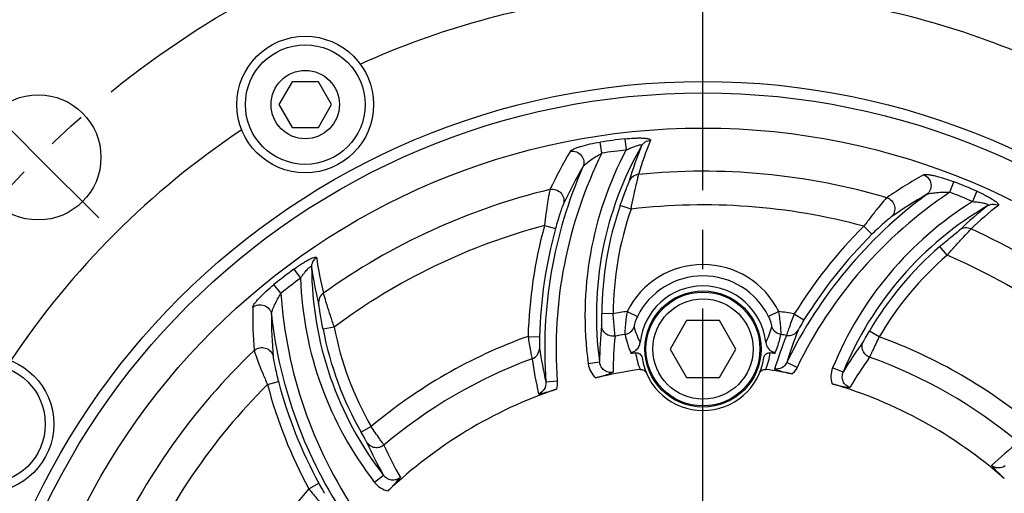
# Model space of a CAD drawing. Header units: millimetres. Extents: x 0 to 420, y 0 to 297.
# Tile 46 of 49: x 307 to 351, y 208 to 229. Entities that reach past the tile are written whole.
import ezdxf
from ezdxf.enums import TextEntityAlignment as Align

# ---------------------------------------------------------------- set-up
doc = ezdxf.new("R2010")
doc.units = ezdxf.units.MM
doc.header["$LTSCALE"] = 23.1
doc.linetypes.add('CENTER', pattern=[0.6, 0.375, -0.075, 0.075, -0.075])
doc.layers.get('0').update_dxf_attribs({"linetype": 'CONTINUOUS'})
for name, color, linetype in [('AXIS', 7, 'CONTINUOUS'), ('COMPONENTS', 7, 'CONTINUOUS'), ('DIMENSION', 7, 'CONTINUOUS')]:
    doc.layers.add(name, color=color, linetype=linetype)
doc.styles.get("Standard").update_dxf_attribs({"font": 'arial.ttf'})
doc.styles.add('TEXTSTYLE_4', font='gdt')
doc.dimstyles.new('DIMSTYLE_7', dxfattribs={"dimtxt": 3, "dimasz": 3, "dimexe": 0.18, "dimexo": 0.0625, "dimgap": 0.09, "dimtad": 1, "dimtih": 1, "dimtoh": 1, "dimlfac": 2, "dimdsep": 46, "dimtxsty": 'STANDARD', "dimblk": '_FILLED', "dimblk1": '_FILLED', "dimblk2": '_FILLED', "dimcen": 0.09, "dimadec": 0, "dimazin": 0, "dimtol": 1, "dimtp": 0.2, "dimtm": 0.2, "dimtfac": 1, "dimtofl": 0, "dimtmove": 0, "dimatfit": 3, "dimldrblk": '_FILLED', "dimfxl": 1, "dimtolj": 1, "dimarcsym": 0})

# ---------------------------------------------------------------- blocks, each defined once
blk = doc.blocks.new('_FILLED')
at = {"color": 0, "linetype": 'BYBLOCK'}
blk.add_solid([(0, 0), (-1, 0.2), (-1, -0.2)], dxfattribs=at)
blk = doc.blocks.new('*D16')
at = {"layer": 'DIMENSION', "color": 2, "linetype": 'CONTINUOUS'}
for p, q in [((296.826, 222.016), (271.29, 222.016)), ((303.489, 217.399), (296.826, 222.016)), ((296.826, 222.016), (296.826, 222.016))]:
    blk.add_line(p, q, dxfattribs=at)
at = {"layer": 'DIMENSION', "color": 2, "linetype": 'CONTINUOUS', "xscale": 3, "yscale": 3, "zscale": 3, "rotation": 325.2822590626}
blk.add_blockref('_FILLED', (303.489, 217.399), dxfattribs=at)
at = {"layer": 'DIMENSION', "color": 2, "linetype": 'CONTINUOUS', "style": 'TEXTSTYLE_4'}
for s, p in [('`', (288.783, 222.766)), ('n', (278.29, 222.766))]:
    blk.add_text(s, height=3, dxfattribs=at).set_placement(p, align=Align.RIGHT)
at = {"layer": 'DIMENSION', "color": 2, "linetype": 'CONTINUOUS'}
for s, p in [('165', (285.283, 222.766)), ('0.2', (294.604, 222.766))]:
    blk.add_text(s, height=3, dxfattribs=at).set_placement(p, align=Align.RIGHT)

msp = doc.modelspace()

# ---------------------------------------------------------------- linework, layer by layer
at = {"layer": 'AXIS', "color": 2, "linetype": 'CENTER'}
for p, q in [((337.39513, 193.90615), (337.39513, 237.32177)), ((308.22697, 223.0743), (305.57532, 225.72595)), ((308.22697, 223.0743), (310.87862, 220.42265))]:
    msp.add_line(p, q, dxfattribs=at)
msp.add_circle((337.39513, 193.90615), 41.25, dxfattribs=at)
at = {"layer": 'COMPONENTS', "color": 7, "linetype": 'CONTINUOUS'}
for p, q in [((319.36463, 226.39246), (318.78728, 225.39246)), ((320.51933, 226.39246), (319.36463, 226.39246)), ((321.09668, 225.39246), (320.51933, 226.39246)), ((318.78728, 225.39246), (319.36463, 224.39246)), ((320.51933, 224.39246), (321.09668, 225.39246)), ((319.36463, 224.39246), (320.51933, 224.39246)), ((336.67344, 215.90615), (335.95175, 214.65615)), ((338.11681, 215.90615), (336.67344, 215.90615)), ((338.8385, 214.65615), (338.11681, 215.90615)), ((335.95175, 214.65615), (336.67344, 213.40615)), ((338.11681, 213.40615), (338.8385, 214.65615)), ((336.67344, 213.40615), (338.11681, 213.40615))]:
    msp.add_line(p, q, dxfattribs=at)
at = {"layer": 'COMPONENTS', "color": 9, "linetype": 'CONTINUOUS'}
for p, q in [((333.97036, 223.88729), (334.02624, 223.39807)), ((332.95814, 223.25639), (332.88454, 223.74325)), ((348.2277, 221.54269), (348.40739, 222.00113)), ((349.41976, 221.58297), (349.22355, 221.13135)), ((334.2392, 220.80298), (333.76698, 220.9668)), ((330.44036, 220.07924), (330.92265, 219.948)), ((344.45867, 220.05009), (344.81072, 219.69529)), ((348.11043, 218.77745), (347.78339, 219.15543)), ((319.43862, 218.1582), (319.73162, 217.76246)), ((318.87746, 217.10571), (318.57029, 217.49054)), ((333.45222, 216.20672), (332.9524, 216.20933)), ((334.07148, 216.30738), (334.51756, 216.08576)), ((340.71877, 216.30738), (340.27269, 216.08576)), ((341.40187, 216.19533), (341.82757, 215.93339)), ((321.2136, 215.62152), (320.72274, 215.52729)), ((329.72048, 215.21252), (330.22011, 215.19852)), ((345.13076, 215.19046), (344.6992, 215.44263)), ((340.56575, 214.50107), (340.59754, 214.57762)), ((332.85797, 214.07307), (332.36282, 214.00439)), ((341.5219, 213.85091), (341.07343, 214.06886)), ((343.54929, 213.63979), (343.08614, 213.82789)), ((318.28558, 213.09533), (318.76888, 213.22281)), ((330.99664, 213.24221), (330.49928, 213.20672)), ((322.83019, 211.24756), (322.39602, 210.99991)), ((320.0955, 208.52069), (320.5352, 208.75837)), ((323.38237, 209.10263), (322.9879, 208.79558))]:
    msp.add_line(p, q, dxfattribs=at)
at = {"layer": 'COMPONENTS', "color": 7, "linetype": 'CONTINUOUS'}
for centre, radius in [((319.94198, 225.39246), 3), ((319.94198, 225.39246), 2.625), ((319.94198, 225.39246), 1.5), ((337.39513, 193.90615), 32.5), ((337.39513, 193.90615), 32), ((308.22697, 223.0743), 2.75), ((337.39513, 193.90615), 30.45592), ((337.39513, 214.65615), 2.55), ((337.39513, 214.65615), 2.5), ((337.39513, 214.65615), 2.2), ((305.90882, 211.3593), 3), ((305.90882, 211.3593), 2.625)]:
    msp.add_circle(centre, radius, dxfattribs=at)
for centre, radius, start, end in [((337.39513, 193.90615), 36.5, 96.709797, 114.323192), ((337.39513, 193.90615), 36.5, 65.676808, 83.290203), ((337.39513, 193.90615), 36.5, 123.676808, 146.323192), ((337.39513, 214.65615), 2.77187, 5.937501, 174.062644), ((337.39513, 215.23196), 3.25, 192.985974, 193.765672), ((337.39513, 193.90615), 20.79347, 98.173332, 98.731814), ((337.39513, 193.90615), 20.79347, 81.268185, 81.826669), ((340.6379, 214.96404), 0.46875, 247.829277, 254.211098), ((340.62856, 214.93087), 0.43429, 254.20576, 261.18636), ((337.39513, 215.23196), 3.25, 346.234327, 347.014025), ((337.39513, 214.65615), 2.7, 188.165903, 351.834098), ((337.39513, 193.90615), 20.04408, 97.899203, 103.587669), ((337.39513, 193.90615), 20.04408, 78.721014, 82.100797), ((337.39513, 193.90615), 20.04408, 48.721004, 73.587664), ((337.39513, 193.90615), 20.04408, 108.721004, 133.587664)]:
    msp.add_arc(centre, radius, start, end, dxfattribs=at)
at = {"layer": 'COMPONENTS', "color": 9, "linetype": 'CONTINUOUS'}
for centre, radius, start, end in [((337.39513, 193.90615), 30.17612, 96.516692, 98.596528), ((347.78673, 218.55085), 13.74459, 157.448363, 164.063781), ((347.70309, 216.13217), 15.48708, 152.020597, 187.895278), ((347.70309, 216.13217), 14.98725, 150.204313, 187.896917), ((337.39513, 193.90615), 29.68371, 96.517025, 98.593501), ((347.918, 218.12543), 14.30168, 157.582331, 164.138061), ((350.5252, 212.16784), 21.99867, 149.476889, 154.425079), ((350.46127, 214.63115), 19.51292, 153.764196, 184.081555), ((350.46127, 214.63115), 20.01275, 156.356512, 184.081581), ((350.50069, 211.95897), 21.2601, 149.78772, 154.750184), ((337.39513, 193.90615), 28.55856, 73.59561, 95.676457), ((357.90261, 203.14743), 22.0091, 119.478593, 124.424325), ((337.39513, 193.90615), 28.55856, 103.59561, 125.676457), ((337.39513, 193.90615), 30.17612, 66.516692, 68.596528), ((359.07324, 205.32146), 20.01275, 126.356604, 154.081581), ((359.07324, 205.32146), 19.51292, 123.764131, 154.081555), ((357.76968, 202.99003), 21.25715, 119.787348, 124.750414), ((337.39513, 193.90615), 29.68371, 66.517089, 68.593478), ((347.70309, 216.13217), 14.75089, 160.867623, 179.700275), ((347.70309, 216.13217), 14.25106, 160.867623, 179.700275), ((337.39513, 193.90615), 27.08135, 74.880872, 96.692166), ((357.43509, 208.00046), 15.48708, 122.020822, 157.895277), ((357.43509, 208.00046), 14.98725, 120.203955, 157.897215), ((358.61654, 209.62058), 14.29981, 127.58111, 134.138069), ((358.71691, 210.05324), 13.74465, 127.448376, 134.063762), ((337.39513, 193.90615), 27.08135, 104.880872, 126.692166), ((350.46127, 214.63115), 20.74894, 164.777294, 178.39441), ((350.46127, 214.63115), 20.24911, 164.777293, 178.39441), ((359.07324, 205.32146), 20.74894, 134.777294, 148.39441), ((337.39513, 193.90615), 28.55856, 43.59561, 65.676457), ((359.07324, 205.32146), 20.24911, 134.777293, 148.39441), ((357.43509, 208.00046), 14.75089, 130.867623, 149.700275), ((334.07217, 220.44489), 13.74459, 187.448363, 194.063781), ((357.43509, 208.00046), 14.25106, 130.867622, 149.700275), ((337.39513, 193.90615), 27.08135, 44.880872, 66.692166), ((335.20908, 218.30843), 14.98725, 180.204313, 217.896917), ((334.39856, 220.1421), 14.30169, 187.582332, 194.138061), ((337.39513, 214.65615), 3.71123, 26.418852, 153.581152), ((337.39513, 193.90615), 30.17612, 126.516692, 128.596528), ((337.39513, 214.65615), 3.21313, 26.41877, 153.58123), ((337.39513, 193.90615), 29.68371, 126.517183, 128.593413), ((335.20908, 218.30843), 15.48708, 182.021158, 217.895278), ((338.34824, 218.3876), 19.51292, 183.763962, 214.081555), ((339.67493, 216.28829), 22.03837, 179.483522, 184.422342), ((339.7071, 216.09251), 21.24872, 179.786276, 184.751047), ((338.34824, 218.3876), 20.01275, 186.356887, 214.081581), ((337.39513, 193.90615), 22.64645, 98.439341, 100.026685), ((337.39513, 193.90615), 22.64645, 79.809236, 81.56066), ((335.20908, 218.30843), 14.25106, 190.867623, 209.700275), ((348.3411, 214.02282), 15.48321, 173.815951, 179.814136), ((337.93275, 216.61987), 3.69687, 195.537071, 206.976647), ((336.85752, 216.61987), 3.69686, 333.023331, 344.462956), ((335.20908, 218.30843), 14.75089, 190.867623, 209.700275), ((337.39513, 193.90615), 22.64645, 109.809236, 130.026685), ((348.62365, 213.60861), 15.17424, 173.899816, 179.91043), ((337.39513, 193.90615), 21.66164, 99.085483, 100.264107), ((360.28807, 207.66191), 20.67379, 158.450148, 162.798319), ((337.39513, 193.90615), 21.66164, 80.261021, 80.914517), ((360.06601, 208.16554), 19.88887, 158.391711, 162.733611), ((337.39513, 193.90615), 22.64645, 49.809236, 70.026685), ((356.92819, 205.85795), 15.47745, 143.815223, 149.815925), ((337.39513, 193.90615), 28.55856, 133.59561, 155.676457), ((349.89899, 217.59058), 19.88887, 188.391711, 192.733611), ((337.32577, 214.89496), 2.9153, 188.016182, 202.910757), ((337.46495, 214.89483), 2.91482, 337.088005, 351.985075), ((337.39513, 193.90615), 21.66164, 110.261021, 130.264107), ((350.34308, 217.26546), 20.67376, 188.450148, 192.798326), ((356.98042, 205.34805), 15.18615, 143.901435, 149.907362), ((337.39513, 193.90615), 21.66164, 50.261021, 70.264107), ((337.39513, 193.90615), 27.08135, 134.880872, 156.692166), ((338.34824, 218.3876), 20.74894, 194.777294, 208.39441), ((338.34824, 218.3876), 20.24911, 194.777293, 208.39441), ((336.81628, 216.80068), 15.48321, 203.815951, 209.814137), ((337.26808, 216.58324), 15.17424, 203.899816, 209.91043), ((364.08212, 194.39337), 20.64704, 128.449706, 132.803481), ((337.39513, 193.90615), 22.64645, 139.809236, 160.026685)]:
    msp.add_arc(centre, radius, start, end, dxfattribs=at)
for points, knots in [([(333.97036, 223.88729), (334.10745, 223.903), (334.30984, 223.91997), (334.57189, 223.92742), (334.7464, 223.92446), (334.87656, 223.91457), (334.96411, 223.90101), (335.01467, 223.88948), (335.05361, 223.87597), (335.08058, 223.86109), (335.09656, 223.84233), (335.09549, 223.82778), (335.09313, 223.82212)], [0, 0, 0, 0, 0.35610538, 0.52362468, 0.67639147, 0.80638572, 0.86009725, 0.9048566, 0.94011087, 0.96598915, 0.98417818, 1, 1, 1, 1]), ([(334.69715, 223.57953), (334.73699, 223.64828), (334.85364, 223.76804), (335.01314, 223.81718), (335.09313, 223.82212)], [0, 0, 0, 0, 0.49786411, 1, 1, 1, 1]), ([(331.57502, 223.34065), (331.58747, 223.36178), (331.64166, 223.40025), (331.74226, 223.45174), (331.8822, 223.50661), (332.11756, 223.58359), (332.45422, 223.66866), (332.73653, 223.72092), (332.88454, 223.74325)], [0, 0, 0, 0, 0.0531896, 0.13778504, 0.24796697, 0.37756617, 0.67532453, 1, 1, 1, 1]), ([(334.02624, 223.39807), (334.063, 223.41599), (334.13668, 223.45077), (334.24766, 223.49947), (334.35736, 223.54348), (334.46314, 223.58114), (334.55901, 223.60873), (334.63055, 223.62299), (334.67411, 223.62167), (334.69633, 223.61539), (334.70471, 223.59685), (334.70001, 223.58536), (334.69716, 223.57955)], [0, 0, 0, 0, 0.16410703, 0.32692035, 0.48622, 0.63847832, 0.77681199, 0.88782825, 0.92685711, 0.95366191, 0.97404584, 1, 1, 1, 1]), ([(331.57505, 223.34061), (331.66239, 223.35549), (331.849, 223.33694), (332.07383, 223.17386), (332.18679, 222.9213), (332.16285, 222.73706), (332.12844, 222.65716)], [0, 0, 0, 0, 0.25119267, 0.50342515, 0.75334288, 1, 1, 1, 1]), ([(332.12843, 222.65719), (332.14065, 222.68123), (332.18329, 222.72936), (332.29263, 222.83044), (332.46777, 222.96089), (332.70249, 223.1136), (332.87096, 223.20995), (332.95814, 223.25638)], [0, 0, 0, 0, 0.07855351, 0.18399601, 0.43519191, 0.71226549, 1, 1, 1, 1]), ([(334.57037, 222.32466), (334.48359, 222.31706), (334.31148, 222.25539), (334.19577, 222.11337), (334.16088, 222.03437)], [0, 0, 0, 0, 0.50218271, 1, 1, 1, 1]), ([(334.2392, 220.80298), (334.27351, 220.97635), (334.34103, 221.30399), (334.44073, 221.74752), (334.51646, 222.08127), (334.5601, 222.26089), (334.57037, 222.32466)], [0, 0, 0, 0, 0.34044218, 0.64439127, 0.87556909, 1, 1, 1, 1]), ([(347.07197, 222.30722), (347.09331, 222.31929), (347.15948, 222.32553), (347.27234, 222.31982), (347.42097, 222.29737), (347.66329, 222.24636), (347.9974, 222.15171), (348.26804, 222.0558), (348.40739, 222.00113)], [0, 0, 0, 0, 0.05318392, 0.13776893, 0.24794573, 0.37754484, 0.67531054, 1, 1, 1, 1]), ([(347.07202, 222.30718), (347.1551, 222.2764), (347.30743, 222.16703), (347.4206, 221.91337), (347.39215, 221.63818), (347.2793, 221.49059), (347.20954, 221.4386)], [0, 0, 0, 0, 0.25119267, 0.50342514, 0.75334288, 1, 1, 1, 1]), ([(330.68193, 221.66447), (330.6641, 221.59778), (330.62902, 221.40713), (330.56788, 221.05758), (330.50131, 220.59652), (330.45994, 220.25787), (330.44036, 220.07924)], [0, 0, 0, 0, 0.1290844, 0.36200954, 0.66392412, 1, 1, 1, 1]), ([(330.68195, 221.66438), (330.76677, 221.68272), (330.94971, 221.67391), (331.17868, 221.52826), (331.30658, 221.29014), (331.29833, 221.10884), (331.27186, 221.0278)], [0, 0, 0, 0, 0.25129322, 0.50329721, 0.7531041, 1, 1, 1, 1]), ([(333.76698, 220.9668), (333.80794, 221.08485), (333.88816, 221.31007), (334.00477, 221.61821), (334.09463, 221.85597), (334.14723, 221.98633), (334.16088, 222.03437)], [0, 0, 0, 0, 0.32940413, 0.63029123, 0.86832367, 1, 1, 1, 1]), ([(345.46049, 221.30215), (345.41171, 221.25332), (345.286, 221.10575), (345.05827, 220.8336), (344.77009, 220.46759), (344.56494, 220.19501), (344.45867, 220.05009)], [0, 0, 0, 0, 0.1290844, 0.36200954, 0.66392412, 1, 1, 1, 1]), ([(345.46046, 221.30207), (345.54309, 221.27554), (345.69711, 221.17645), (345.82258, 220.93583), (345.81428, 220.66565), (345.7165, 220.51277), (345.65304, 220.45582)], [0, 0, 0, 0, 0.25129322, 0.50329721, 0.7531041, 1, 1, 1, 1]), ([(347.20955, 221.43862), (347.23215, 221.45334), (347.29315, 221.4737), (347.43837, 221.50657), (347.65528, 221.53197), (347.93491, 221.54686), (348.12898, 221.54606), (348.2277, 221.54269)], [0, 0, 0, 0, 0.0785532, 0.18399571, 0.43519136, 0.71226492, 1, 1, 1, 1]), ([(349.41976, 221.58297), (349.54634, 221.52802), (349.7301, 221.44153), (349.96077, 221.31695), (350.11042, 221.22713), (350.2182, 221.15349), (350.28723, 221.09797), (350.32525, 221.0627), (350.35222, 221.03153), (350.36814, 221.00516), (350.3726, 220.98093), (350.3644, 220.96886), (350.35952, 220.96514)], [0, 0, 0, 0, 0.3561039, 0.52362342, 0.67639086, 0.80638564, 0.8600974, 0.90485673, 0.94011094, 0.96598915, 0.98417821, 1, 1, 1, 1]), ([(331.27186, 221.0278), (331.24998, 220.98142), (331.20206, 220.84857), (331.11833, 220.60877), (331.02077, 220.29631), (330.9553, 220.06797), (330.92265, 219.948)], [0, 0, 0, 0, 0.13548937, 0.37238418, 0.67149985, 1, 1, 1, 1]), ([(349.22355, 221.13135), (349.26434, 221.12848), (349.34554, 221.12176), (349.466, 221.10845), (349.58301, 221.09171), (349.69344, 221.07143), (349.79027, 221.04739), (349.85935, 221.02397), (349.89641, 221.00105), (349.91252, 220.98451), (349.9105, 220.96426), (349.90069, 220.95666), (349.89532, 220.95305)], [0, 0, 0, 0, 0.16410643, 0.32691934, 0.48621872, 0.6384775, 0.77681152, 0.88782808, 0.92685704, 0.95366194, 0.97404585, 1, 1, 1, 1]), ([(349.89528, 220.95302), (349.96416, 220.99266), (350.12507, 221.03805), (350.28778, 221.00085), (350.35952, 220.96514)], [0, 0, 0, 0, 0.4978643, 1, 1, 1, 1]), ([(345.65304, 220.45582), (345.61091, 220.42659), (345.50298, 220.3355), (345.31057, 220.16969), (345.06985, 219.94788), (344.89898, 219.78286), (344.81072, 219.69529)], [0, 0, 0, 0, 0.13548937, 0.37238418, 0.67149985, 1, 1, 1, 1]), ([(348.11043, 218.77745), (348.22683, 218.91043), (348.44912, 219.16042), (348.75723, 219.49468), (348.98969, 219.74585), (349.1173, 219.87959), (349.15808, 219.92968)], [0, 0, 0, 0, 0.34044218, 0.64439127, 0.87556909, 1, 1, 1, 1]), ([(349.15808, 219.92968), (349.07912, 219.96649), (348.89923, 219.99913), (348.72801, 219.934), (348.6583, 219.88303)], [0, 0, 0, 0, 0.50218271, 1, 1, 1, 1]), ([(347.78339, 219.15543), (347.87788, 219.23719), (348.05996, 219.39213), (348.31502, 219.60068), (348.51173, 219.76165), (348.62245, 219.84825), (348.6583, 219.88303)], [0, 0, 0, 0, 0.32940413, 0.63029123, 0.86832367, 1, 1, 1, 1]), ([(319.43862, 218.1582), (319.54949, 218.24034), (319.71628, 218.35624), (319.9395, 218.49372), (320.09211, 218.57841), (320.20978, 218.63492), (320.29237, 218.66695), (320.34192, 218.68224), (320.3824, 218.69001), (320.4132, 218.69061), (320.43642, 218.68236), (320.44277, 218.66922), (320.44355, 218.66314)], [0, 0, 0, 0, 0.35610538, 0.52362468, 0.67639147, 0.80638572, 0.86009725, 0.9048566, 0.94011087, 0.96598915, 0.98417818, 1, 1, 1, 1]), ([(320.22192, 218.25505), (320.22204, 218.33451), (320.26318, 218.49656), (320.37675, 218.61886), (320.44355, 218.66314)], [0, 0, 0, 0, 0.4978642, 1, 1, 1, 1]), ([(319.73162, 217.76246), (319.7545, 217.79636), (319.80092, 217.86332), (319.87268, 217.96099), (319.94568, 218.05394), (320.01846, 218.13945), (320.08769, 218.21128), (320.14251, 218.25939), (320.1809, 218.28003), (320.20328, 218.28571), (320.21981, 218.27384), (320.22148, 218.26154), (320.22192, 218.25509)], [0, 0, 0, 0, 0.16410702, 0.32692031, 0.48621994, 0.63847825, 0.77681193, 0.88782821, 0.92685709, 0.95366191, 0.97404585, 1, 1, 1, 1]), ([(317.63745, 216.48695), (317.63767, 216.51146), (317.66531, 216.57187), (317.72667, 216.66676), (317.8204, 216.78425), (317.98575, 216.96863), (318.23482, 217.21071), (318.45324, 217.39718), (318.57029, 217.49054)], [0, 0, 0, 0, 0.05316663, 0.13772018, 0.24788161, 0.37748092, 0.67527066, 1, 1, 1, 1]), ([(318.45852, 216.17193), (318.45707, 216.19886), (318.46993, 216.26187), (318.51409, 216.40407), (318.60054, 216.60461), (318.72745, 216.85422), (318.82518, 217.0219), (318.87747, 217.1057)], [0, 0, 0, 0, 0.07855326, 0.18399587, 0.43519162, 0.71226519, 1, 1, 1, 1]), ([(320.73956, 217.10493), (320.66821, 217.05496), (320.54999, 216.91549), (320.52079, 216.73464), (320.53007, 216.64878)], [0, 0, 0, 0, 0.50218271, 1, 1, 1, 1]), ([(321.2136, 215.62152), (321.15663, 215.78882), (321.05128, 216.10632), (320.91586, 216.54028), (320.81457, 216.86719), (320.76255, 217.04456), (320.73956, 217.10493)], [0, 0, 0, 0, 0.34044218, 0.64439127, 0.87556909, 1, 1, 1, 1]), ([(317.63756, 216.4871), (317.70576, 216.54366), (317.87664, 216.6209), (318.1529, 216.59208), (318.377, 216.42984), (318.44838, 216.25831), (318.45854, 216.17191)], [0, 0, 0, 0, 0.25119267, 0.50342514, 0.75334288, 1, 1, 1, 1]), ([(320.72274, 215.52729), (320.69918, 215.65), (320.65604, 215.88516), (320.60296, 216.21032), (320.56191, 216.46116), (320.54227, 216.60035), (320.53007, 216.64878)], [0, 0, 0, 0, 0.32940413, 0.63029123, 0.86832367, 1, 1, 1, 1]), ([(332.94798, 215.69071), (332.95033, 215.71227), (332.95056, 215.77397), (332.95233, 215.94672), (332.95182, 216.098), (332.9524, 216.20933)], [0, 0, 0, 0, 0.12542749, 0.35604249, 1, 1, 1, 1]), ([(333.53533, 215.22114), (333.53401, 215.26105), (333.52393, 215.37545), (333.4963, 215.70392), (333.47025, 215.99255), (333.45222, 216.20672)], [0, 0, 0, 0, 0.12112312, 0.34811028, 1, 1, 1, 1]), ([(334.07148, 216.30738), (334.04969, 216.19271), (334.01436, 215.97487), (333.98241, 215.67831), (333.96969, 215.47125), (333.96986, 215.35252), (333.97174, 215.31126), (333.97458, 215.29602)], [0, 0, 0, 0, 0.34395119, 0.64977394, 0.87886465, 0.9543402, 1, 1, 1, 1]), ([(334.51756, 216.08576), (334.49225, 216.03484), (334.44888, 215.93741), (334.39997, 215.80201), (334.37735, 215.70243), (334.36612, 215.64694), (334.37096, 215.62962)], [0, 0, 0, 0, 0.35365757, 0.66433045, 0.88817975, 1, 1, 1, 1]), ([(340.41929, 215.62962), (340.42413, 215.64694), (340.4129, 215.70243), (340.39029, 215.80201), (340.34137, 215.93741), (340.298, 216.03484), (340.27269, 216.08576)], [0, 0, 0, 0, 0.11181844, 0.33567004, 0.6463422, 1, 1, 1, 1]), ([(340.81567, 215.29602), (340.81851, 215.31126), (340.8204, 215.35252), (340.82056, 215.47125), (340.80784, 215.67831), (340.77589, 215.97487), (340.74056, 216.19271), (340.71877, 216.30738)], [0, 0, 0, 0, 0.0456588, 0.12113375, 0.35022605, 0.6560486, 1, 1, 1, 1]), ([(341.40187, 216.19533), (341.32307, 215.99321), (341.21902, 215.71924), (341.10872, 215.40468), (341.07034, 215.29459), (341.05941, 215.25562)], [0, 0, 0, 0, 0.65063952, 0.87859557, 1, 1, 1, 1]), ([(333.53532, 215.22118), (333.46552, 215.20919), (333.31914, 215.21501), (333.1241, 215.31226), (332.9866, 215.48024), (332.95041, 215.62095), (332.94798, 215.69071)], [0, 0, 0, 0, 0.25153371, 0.50259074, 0.75208484, 1, 1, 1, 1]), ([(333.97458, 215.29602), (334.06335, 215.31035), (334.2359, 215.38817), (334.34246, 215.54497), (334.37096, 215.62962)], [0, 0, 0, 0, 0.50166431, 1, 1, 1, 1]), ([(340.81568, 215.29607), (340.72691, 215.31039), (340.55436, 215.38819), (340.44779, 215.54497), (340.41929, 215.62962)], [0, 0, 0, 0, 0.50166502, 1, 1, 1, 1]), ([(341.82757, 215.93339), (341.76972, 215.83939), (341.6926, 215.71115), (341.6112, 215.56185), (341.5825, 215.5091), (341.57486, 215.4898)], [0, 0, 0, 0, 0.64834186, 0.87807729, 1, 1, 1, 1]), ([(329.72048, 215.21252), (329.7533, 214.99808), (329.80017, 214.70879), (329.86192, 214.38122), (329.88373, 214.26669), (329.89375, 214.22747)], [0, 0, 0, 0, 0.65063952, 0.87859557, 1, 1, 1, 1]), ([(330.22011, 215.19852), (330.21702, 215.08819), (330.21435, 214.93857), (330.21851, 214.76857), (330.22002, 214.70854), (330.22306, 214.688)], [0, 0, 0, 0, 0.64834186, 0.87807729, 1, 1, 1, 1]), ([(333.97458, 215.29602), (334.00281, 215.16093), (334.05626, 214.96005), (334.14095, 214.69477), (334.19735, 214.56623), (334.22451, 214.50107)], [0, 0, 0, 0, 0.49603842, 0.74626074, 1, 1, 1, 1]), ([(340.59754, 214.57762), (340.62169, 214.63627), (340.7139, 214.86929), (340.7774, 215.11289), (340.81567, 215.29602)], [0, 0, 0, 0, 0.25316906, 1, 1, 1, 1]), ([(341.05941, 215.25562), (341.15722, 215.23818), (341.36757, 215.26249), (341.525, 215.40491), (341.57486, 215.4898)], [0, 0, 0, 0, 0.50228165, 1, 1, 1, 1]), ([(344.43607, 214.99571), (344.44888, 215.0132), (344.47993, 215.06652), (344.56784, 215.21524), (344.64303, 215.34651), (344.6992, 215.44263)], [0, 0, 0, 0, 0.12542749, 0.35604249, 1, 1, 1, 1]), ([(344.70994, 214.29537), (344.72875, 214.33059), (344.77722, 214.43471), (344.91753, 214.73298), (345.03928, 214.99597), (345.13076, 215.19046)], [0, 0, 0, 0, 0.12112312, 0.34811028, 1, 1, 1, 1]), ([(344.70995, 214.29541), (344.64351, 214.31993), (344.51965, 214.39815), (344.39937, 214.5799), (344.36428, 214.79412), (344.40329, 214.93408), (344.43607, 214.99571)], [0, 0, 0, 0, 0.25153371, 0.50259074, 0.75208484, 1, 1, 1, 1]), ([(317.70217, 214.58896), (317.72007, 214.5223), (317.78502, 214.33965), (317.90684, 214.00635), (318.07972, 213.57378), (318.21322, 213.25982), (318.28558, 213.09533)], [0, 0, 0, 0, 0.1290844, 0.36200954, 0.66392412, 1, 1, 1, 1]), ([(317.70223, 214.58889), (317.76652, 214.64719), (317.92935, 214.73103), (318.20047, 214.71938), (318.43029, 214.57711), (318.5138, 214.41598), (318.53139, 214.33255)], [0, 0, 0, 0, 0.25129322, 0.50329721, 0.7531041, 1, 1, 1, 1]), ([(318.5314, 214.33255), (318.53564, 214.28145), (318.56056, 214.14243), (318.60795, 213.8929), (318.67969, 213.57352), (318.73716, 213.34303), (318.76888, 213.22281)], [0, 0, 0, 0, 0.13548937, 0.37238418, 0.67149985, 1, 1, 1, 1]), ([(329.89375, 214.22747), (329.98717, 214.26128), (330.1572, 214.3875), (330.22232, 214.58956), (330.22306, 214.688)], [0, 0, 0, 0, 0.50228165, 1, 1, 1, 1]), ([(332.36277, 214.00481), (332.37894, 213.88826), (332.4519, 213.65899), (332.59906, 213.46837), (332.68611, 213.38923)], [0, 0, 0, 0, 0.50003459, 1, 1, 1, 1]), ([(333.44944, 213.63234), (333.38198, 213.61841), (333.23918, 213.62032), (333.04825, 213.7126), (332.91112, 213.87236), (332.86702, 214.00557), (332.85796, 214.07307)], [0, 0, 0, 0, 0.25135106, 0.50205945, 0.75151238, 1, 1, 1, 1]), ([(341.07343, 214.06886), (341.02721, 213.97268), (340.8734, 213.80264), (340.6449, 213.75962), (340.53892, 213.77592)], [0, 0, 0, 0, 0.49878475, 1, 1, 1, 1]), ([(343.08631, 213.82828), (343.04203, 213.71926), (342.99059, 213.48422), (343.02272, 213.24556), (343.05854, 213.13349)], [0, 0, 0, 0, 0.50003456, 1, 1, 1, 1]), ([(343.84116, 212.96238), (343.77578, 212.98404), (343.65306, 213.05709), (343.53384, 213.23248), (343.49497, 213.43939), (343.52339, 213.57681), (343.54929, 213.63979)], [0, 0, 0, 0, 0.25135073, 0.50205944, 0.75151236, 1, 1, 1, 1]), ([(330.49928, 213.20672), (330.50734, 213.10032), (330.45916, 212.87616), (330.28278, 212.72465), (330.18284, 212.68578)], [0, 0, 0, 0, 0.49878489, 1, 1, 1, 1]), ([(322.6515, 210.54856), (322.64276, 210.56841), (322.61211, 210.62196), (322.52727, 210.77245), (322.45118, 210.9032), (322.39602, 210.99991)], [0, 0, 0, 0, 0.12542749, 0.35604249, 1, 1, 1, 1]), ([(323.39495, 210.43557), (323.37385, 210.46948), (323.30792, 210.56351), (323.11976, 210.83416), (322.95288, 211.07109), (322.83019, 211.24756)], [0, 0, 0, 0, 0.12112312, 0.34811028, 1, 1, 1, 1]), ([(323.39492, 210.4356), (323.34046, 210.39032), (323.21079, 210.32217), (322.99325, 210.30887), (322.79019, 210.3856), (322.68848, 210.48936), (322.6515, 210.54856)], [0, 0, 0, 0, 0.25153371, 0.50259074, 0.75208484, 1, 1, 1, 1]), ([(350.66199, 209.52841), (350.57389, 209.46825), (350.35572, 209.3979), (350.13635, 209.47482), (350.05272, 209.5419)], [0, 0, 0, 0, 0.49878524, 1, 1, 1, 1]), ([(320.5352, 208.75837), (320.58768, 208.66128), (320.66018, 208.53038), (320.74878, 208.38523), (320.78011, 208.33399), (320.79301, 208.31773)], [0, 0, 0, 0, 0.64834186, 0.87807729, 1, 1, 1, 1]), ([(322.98765, 208.79592), (323.05992, 208.70307), (323.23775, 208.541), (323.4605, 208.44949), (323.57546, 208.42448)], [0, 0, 0, 0, 0.50003456, 1, 1, 1, 1]), ([(324.11497, 209.01669), (324.06351, 208.9709), (323.93889, 208.90115), (323.72739, 208.8856), (323.52876, 208.95539), (323.42396, 209.04871), (323.38237, 209.10263)], [0, 0, 0, 0, 0.25135094, 0.50205929, 0.75151229, 1, 1, 1, 1]), ([(320.0955, 208.52069), (320.23114, 208.35138), (320.41638, 208.12429), (320.63364, 207.87148), (320.7098, 207.7832), (320.73808, 207.75424)], [0, 0, 0, 0, 0.65063952, 0.87859557, 1, 1, 1, 1])]:
    msp.add_open_spline(points, degree=3, knots=knots, dxfattribs=at)
at = {"layer": 'COMPONENTS', "color": 7, "linetype": 'CONTINUOUS'}
for points, knots in [([(334.46552, 214.6128), (334.51364, 214.65377), (334.59462, 214.7555), (334.63158, 214.87997), (334.63812, 214.94287)], [0, 0, 0, 0, 0.49979661, 1, 1, 1, 1]), ([(340.15213, 214.94288), (340.16135, 214.85415), (340.22841, 214.67805), (340.37838, 214.56356), (340.46101, 214.52994)], [0, 0, 0, 0, 0.5000271, 1, 1, 1, 1]), ([(334.43896, 214.48841), (334.47074, 214.49298), (334.53746, 214.4894), (334.62795, 214.44561), (334.69539, 214.36978), (334.7178, 214.30536), (334.7225, 214.27265)], [0, 0, 0, 0, 0.24496272, 0.49463023, 0.74783375, 1, 1, 1, 1]), ([(340.06775, 214.27264), (340.07249, 214.30567), (340.09523, 214.37064), (340.16329, 214.44635), (340.25367, 214.48951), (340.31978, 214.49294), (340.35129, 214.48841)], [0, 0, 0, 0, 0.25456549, 0.50968902, 0.75712159, 1, 1, 1, 1]), ([(332.68605, 213.38921), (332.76005, 213.4071), (333.0185, 213.47516), (333.27142, 213.56294), (333.44942, 213.63233)], [0, 0, 0, 0, 0.28492872, 1, 1, 1, 1]), ([(334.64045, 213.76004), (334.69419, 213.7675), (334.80995, 213.74502), (334.88656, 213.65612), (334.90768, 213.6061)], [0, 0, 0, 0, 0.4998021, 1, 1, 1, 1]), ([(339.88257, 213.60609), (339.90369, 213.65612), (339.9803, 213.74502), (340.09606, 213.7675), (340.1498, 213.76004)], [0, 0, 0, 0, 0.500198, 1, 1, 1, 1]), ([(340.53902, 213.7759), (340.59329, 213.75727), (340.84779, 213.67194), (341.1084, 213.6044), (341.31537, 213.56313)], [0, 0, 0, 0, 0.21376827, 1, 1, 1, 1]), ([(343.05848, 213.13352), (343.13151, 213.11201), (343.38935, 213.04173), (343.65227, 212.99129), (343.84112, 212.96238)], [0, 0, 0, 0, 0.28492776, 1, 1, 1, 1]), ([(330.18294, 212.68581), (330.23926, 212.6968), (330.50232, 212.75016), (330.76179, 212.82197), (330.96167, 212.88972)], [0, 0, 0, 0, 0.21376836, 1, 1, 1, 1]), ([(350.05274, 209.54187), (350.09043, 209.49861), (350.26813, 209.29747), (350.46005, 209.10869), (350.61865, 208.96947)], [0, 0, 0, 0, 0.21375702, 1, 1, 1, 1]), ([(323.57542, 208.42444), (323.63056, 208.47693), (323.82035, 208.6651), (323.99549, 208.86757), (324.11495, 209.01668)], [0, 0, 0, 0, 0.28492872, 1, 1, 1, 1])]:
    msp.add_open_spline(points, degree=3, knots=knots, dxfattribs=at)
for points in [[(334.22823, 214.5017), (334.26278, 214.50703), (334.29686, 214.51677), (334.32924, 214.52994)], [(334.32924, 214.52994), (334.37849, 214.54998), (334.42504, 214.57833), (334.46552, 214.6128)]]:
    msp.add_open_spline(points, degree=3, dxfattribs=at)
at = {"layer": 'COMPONENTS', "color": 9, "linetype": 'CONTINUOUS'}
for points in [[(341.52245, 213.85065), (341.47083, 213.74443), (341.40012, 213.64547), (341.31548, 213.56311)], [(330.99724, 213.24225), (331.00565, 213.12446), (330.99389, 213.0034), (330.96177, 212.88976)]]:
    msp.add_open_spline(points, degree=3, dxfattribs=at)

# ---------------------------------------------------------------- dimensions: what is measured, and where the dimension line sits
at = {"layer": 'DIMENSION', "color": 2, "linetype": 'CONTINUOUS'}
dim = msp.add_diameter_dim_2p(p1=(303.48896, 217.39943), p2=(371.30129, 170.41287), dimstyle='DIMSTYLE_7', dxfattribs=at)
dim.commit()
dim.dimension.update_dxf_attribs({"geometry": '*D16', "text_midpoint": (279.53633, 224.26639), "dimtype": 163})

doc.saveas('drawing.dxf')
